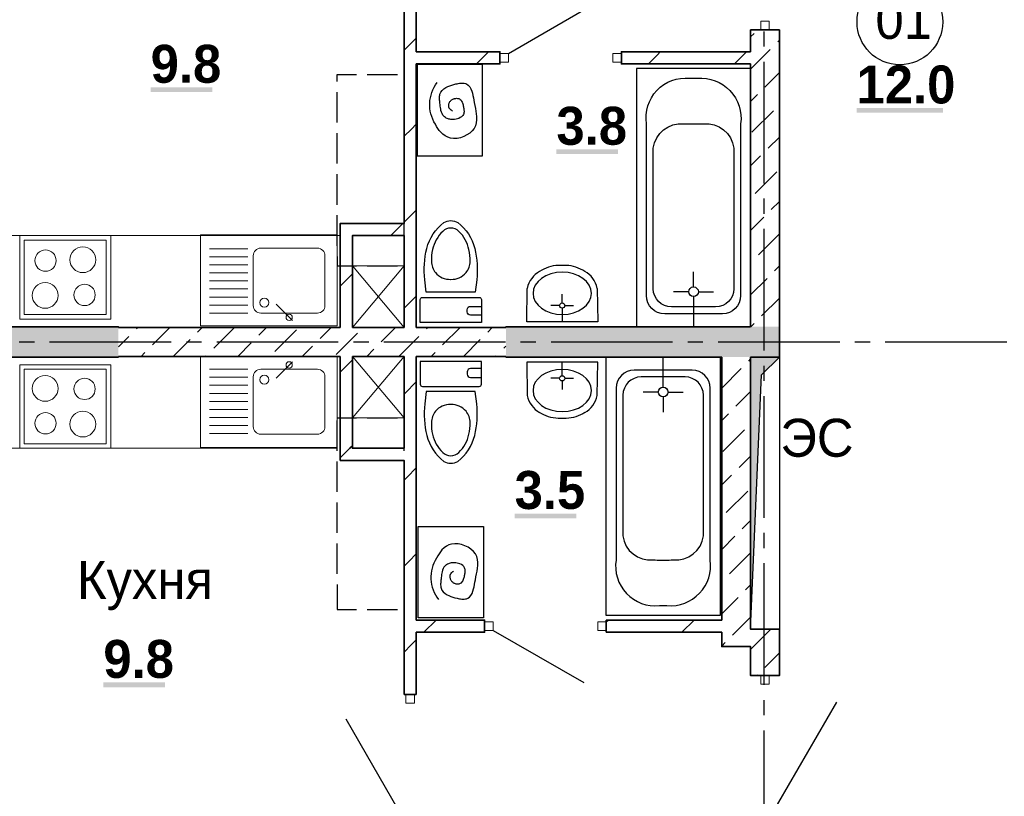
# Model space of a CAD drawing. Header units: millimetres. Extents: x 259029 to 2494469, y -731578 to -57567.
# Tile 197 of 253: x 462966 to 469446, y -558778 to -553667. Entities that reach past the tile are written whole.
import ezdxf
from ezdxf import colors
from ezdxf.entities.mleader import LeaderData, LeaderLine
from ezdxf.math import Vec2, Vec3

# ---------------------------------------------------------------- set-up
doc = ezdxf.new("R2010")
doc.units = ezdxf.units.MM
for name, color, linetype in [('PDF _Геометрия', 7, 'Continuous'), ('PDF _Сплошная заливка', 7, 'Continuous'), ('PDF _Текст', 7, 'Continuous')]:
    doc.layers.add(name, color=color, linetype=linetype)
doc.layers.add('РАЗРЕЗЫ', color=10, linetype='Continuous', lineweight=60)
doc.layers.add('Символы 0.20', color=1, linetype='Continuous', lineweight=20)
doc.styles.add('PDF Century Gothic', font='GOTHIC.TTF')
doc.styles.add('PDF Century Gothic Bold', font='GOTHICB.TTF')
doc.styles.add('ГОСТ', font='GOST_Common.ttf')

# ---------------------------------------------------------------- blocks, each defined once
blk = doc.blocks.new('_None')
blk = doc.blocks.new('ааапп')
at = {"layer": 'Символы 0.20'}
ml = blk.add_multileader_mtext('Standard', dxfattribs=at)
ml.set_content('7(л.6)', color=256, style='ГОСТ')
ml.set_leader_properties(color=256, linetype='ByLayer', lineweight=-1)
ml.set_arrow_properties(name='NONE')
ml.build(insert=Vec2(0, 0))
ml.multileader.update_dxf_attribs({"text_left_attachment_type": 6, "text_right_attachment_type": 6, "dogleg_length": 0.25, "arrow_head_size": 200, "scale": 100})
ctx = ml.context
ctx.base_point, ctx.scale, ctx.char_height, ctx.arrow_head_size, ctx.landing_gap_size, ctx.plane_origin = Vec3(614110.1, -566038.8), 100, 250, 200, 25, Vec3(615324.2, -568173.2)
ctx.left_attachment, ctx.right_attachment = 6, 6
notes = []
notes.append((ctx, [(0, (1, 1, 0), (614085.1, -566038.8), (1, 0), 25, [(0, [(614013.3, -566718.2)], 0, [])])]))
ctx.mtext.insert, ctx.mtext.width, ctx.mtext.flow_direction = Vec3(614135.1, -565738.8), 792.21, 5
ml = blk.add_multileader_mtext('Standard', dxfattribs=at)
ml.set_content('9(л.9)', color=256, style='ГОСТ')
ml.set_leader_properties(color=256, linetype='ByLayer', lineweight=-1)
ml.set_arrow_properties(name='NONE')
ml.build(insert=Vec2(0, 0))
ml.multileader.update_dxf_attribs({"text_left_attachment_type": 6, "text_right_attachment_type": 6, "dogleg_length": 0.25, "arrow_head_size": 200, "scale": 100})
ctx = ml.context
ctx.base_point, ctx.scale, ctx.char_height, ctx.arrow_head_size, ctx.landing_gap_size, ctx.plane_origin = Vec3(612576, -566882.5), 100, 250, 200, 25, Vec3(613790.1, -569016.9)
ctx.left_attachment, ctx.right_attachment = 6, 6
notes.append((ctx, [(0, (1, 1, 0), (612551, -566882.5), (1, 0), 25, [(0, [(612479.2, -567561.9)], 0, [])])]))
ctx.mtext.insert, ctx.mtext.width, ctx.mtext.flow_direction = Vec3(612601, -566582.5), 792.21, 5
ml = blk.add_multileader_mtext('Standard', dxfattribs=at)
ml.set_content('9(л.9)', color=256, style='ГОСТ')
ml.set_leader_properties(color=256, linetype='ByLayer', lineweight=-1)
ml.set_arrow_properties(name='NONE')
ml.build(insert=Vec2(0, 0))
ml.multileader.update_dxf_attribs({"text_left_attachment_type": 6, "text_right_attachment_type": 6, "dogleg_length": 0.25, "arrow_head_size": 200, "scale": 100})
ctx = ml.context
ctx.base_point, ctx.scale, ctx.char_height, ctx.arrow_head_size, ctx.landing_gap_size, ctx.plane_origin = Vec3(613380, -569466.9), 100, 250, 200, 25, Vec3(611024.5, -571187.9)
ctx.left_attachment, ctx.right_attachment = 6, 6
notes.append((ctx, [(1, (1, 1, 0), (613355, -569466.9), (1, 0), 25, [(0, [(612832.1, -569802.7)], 0, [])])]))
ctx.mtext.insert, ctx.mtext.width, ctx.mtext.flow_direction = Vec3(613405, -569166.9), 792.21, 5
ml = blk.add_multileader_mtext('Standard', dxfattribs=at)
ml.set_content('по7(л.6)', color=256, style='ГОСТ')
ml.set_leader_properties(color=256, linetype='ByLayer', lineweight=-1)
ml.set_arrow_properties(name='NONE')
ml.build(insert=Vec2(0, 0))
ml.multileader.update_dxf_attribs({"text_left_attachment_type": 6, "text_right_attachment_type": 6, "dogleg_length": 0.25, "arrow_head_size": 200, "scale": 100})
ctx = ml.context
ctx.base_point, ctx.scale, ctx.char_height, ctx.arrow_head_size, ctx.landing_gap_size, ctx.plane_origin = Vec3(609782.7, -570717.4), 100, 250, 200, 25, Vec3(612513.4, -570395.2)
ctx.left_attachment, ctx.right_attachment = 6, 6
notes.append((ctx, [(1, (1, 1, 0), (610957.7, -570717.4), (-1, 0), 25, [(0, [(611147.2, -569654.4)], 0, [])])]))
ctx.mtext.insert, ctx.mtext.width, ctx.mtext.defined_height, ctx.mtext.flow_direction = Vec3(609807.7, -570417.4), 1094.387, 742.8, 5
ml = blk.add_multileader_mtext('Standard', dxfattribs=at)
ml.set_content('по 8 2(л.6)', color=256, style='ГОСТ')
ml.set_leader_properties(color=256, linetype='ByLayer', lineweight=-1)
ml.set_arrow_properties(name='NONE')
ml.build(insert=Vec2(0, 0))
ml.multileader.update_dxf_attribs({"text_left_attachment_type": 6, "text_right_attachment_type": 6, "dogleg_length": 0.25, "arrow_head_size": 200, "scale": 100})
ctx = ml.context
ctx.base_point, ctx.scale, ctx.char_height, ctx.arrow_head_size, ctx.landing_gap_size, ctx.plane_origin = Vec3(614087, -570266.1), 100, 250, 200, 25, Vec3(615301.2, -572400.6)
ctx.left_attachment, ctx.right_attachment = 6, 6
notes.append((ctx, [(0, (1, 1, 0), (614062, -570266.1), (1, 0), 25, [(0, [(613990.2, -570945.5)], 0, [])])]))
ctx.mtext.insert, ctx.mtext.width, ctx.mtext.flow_direction = Vec3(614112, -569966.1), 792.21, 5
ml = blk.add_multileader_mtext('Standard', dxfattribs=at)
ml.set_content('4(л.6)', color=256, style='ГОСТ')
ml.set_leader_properties(color=256, linetype='ByLayer', lineweight=-1)
ml.set_arrow_properties(name='NONE')
ml.build(insert=Vec2(0, 0))
ml.multileader.update_dxf_attribs({"text_left_attachment_type": 6, "text_right_attachment_type": 6, "dogleg_length": 0.25, "arrow_head_size": 200, "scale": 100})
ctx = ml.context
ctx.base_point, ctx.scale, ctx.char_height, ctx.arrow_head_size, ctx.landing_gap_size, ctx.plane_origin = Vec3(611257.3, -571855.8), 100, 250, 200, 25, Vec3(612471.5, -574008.5)
ctx.left_attachment, ctx.right_attachment = 6, 6
notes.append((ctx, [(0, (1, 1, 0), (611232.3, -571855.8), (1, 0), 25, [(0, [(611050.1, -572508.2)], 0, [])])]))
ctx.mtext.insert, ctx.mtext.width, ctx.mtext.defined_height, ctx.mtext.flow_direction = Vec3(611282.3, -571555.8), 1018.139, 759.8, 5
ml = blk.add_multileader_mtext('Standard', dxfattribs=at)
ml.set_content('4(л.6)', color=256, style='ГОСТ')
ml.set_leader_properties(color=256, linetype='ByLayer', lineweight=-1)
ml.set_arrow_properties(name='NONE')
ml.build(insert=Vec2(0, 0))
ml.multileader.update_dxf_attribs({"text_left_attachment_type": 6, "text_right_attachment_type": 6, "dogleg_length": 0.25, "arrow_head_size": 200, "scale": 100})
ctx = ml.context
ctx.base_point, ctx.scale, ctx.char_height, ctx.arrow_head_size, ctx.landing_gap_size, ctx.plane_origin = Vec3(611257.3, -575385.8), 100, 250, 200, 25, Vec3(612471.5, -577538.5)
ctx.left_attachment, ctx.right_attachment = 6, 6
notes.append((ctx, [(0, (1, 1, 0), (611232.3, -575385.8), (1, 0), 25, [(0, [(611050.1, -576038.2)], 0, [])])]))
ctx.mtext.insert, ctx.mtext.width, ctx.mtext.defined_height, ctx.mtext.flow_direction = Vec3(611282.3, -575085.8), 1018.139, 759.8, 5
for ctx, leaders in notes:
    for number, flags, end, landing, length, lines in leaders:
        leader = LeaderData()
        leader.index, (leader.has_last_leader_line, leader.has_dogleg_vector, leader.attachment_direction) = number, flags
        leader.last_leader_point, leader.dogleg_vector, leader.dogleg_length = Vec3(end), Vec3(landing), length
        for number, points, colour, breaks in lines:
            line = LeaderLine()
            line.index, line.vertices, line.color, line.breaks = number, Vec3.list(points), colors.encode_raw_color(colour), breaks
            leader.lines.append(line)
        ctx.leaders.append(leader)

msp = doc.modelspace()

# ---------------------------------------------------------------- linework, layer by layer
at = {"layer": 'PDF _Геометрия', "lineweight": 35}
for points in [[(465495.7, -555007.8), (465495.7, -553462.7), (465575.7, -553462.7), (465575.7, -553877.8)], [(465495.7, -553868.5), (465529.7, -553834.5), (465575.7, -553788.5)], [(465575.7, -553877.8), (466125.7, -553877.8), (466125.7, -553957.8), (465575.7, -553957.8)], [(465972.4, -553957.5), (465987.4, -553942.5), (466052.4, -553877.5)], [(467775.7, -553957.8), (466925.7, -553957.8), (466925.7, -553877.8), (467775.7, -553877.8)], [(467103.8, -553957.5), (467161.5, -553899.8), (467183.8, -553877.5)], [(467669.5, -553957.5), (467748.5, -553878.5)], [(465575.7, -555692.8), (465575.7, -553957.8)], [(465495.7, -554434.2), (465543.4, -554386.5), (465575.7, -554354.2)], [(465495.7, -554999.9), (465557.1, -554938.5), (465575.7, -554919.9)], [(465495.7, -555007.8), (465075.7, -555007.8), (465075.7, -555087.8), (465075.7, -555692.8)], [(465408.1, -555087.5), (465488.1, -555007.5)], [(465155.7, -555692.8), (465155.7, -555087.8), (465495.7, -555087.8)], [(465495.7, -555087.8), (465495.7, -555692.8)], [(465075.7, -555419.9), (465155.7, -555339.9)], [(465495.7, -555565.6), (465570.7, -555490.6), (465575.7, -555485.6)], [(463615.7, -555692.8), (463615.7, -555687.8), (462365.8, -555687.8)], [(467775.7, -555687.8), (466165.7, -555687.8), (466165.7, -555692.8)], [(467775.7, -555887.8), (467965.7, -555887.8), (467965.7, -555687.8)], [(462365.8, -555887.8), (463615.7, -555887.8), (463615.7, -555882.7)], [(465075.7, -555882.7), (465075.7, -556487.7), (465075.7, -556567.7), (465495.7, -556567.7), (465495.7, -558107.7)], [(465075.7, -555985.6), (465155.7, -555905.6)], [(465495.7, -555882.7), (465495.7, -556487.7), (465155.7, -556487.7), (465155.7, -555882.7)], [(465575.7, -555882.7), (465575.7, -557617.7), (466025.6, -557617.7), (466025.6, -557697.7), (465575.7, -557697.7), (465575.7, -558107.7)], [(466165.7, -555882.7), (466165.7, -555887.8), (467585.7, -555887.8)], [(465495.7, -556131.2), (465501.8, -556125.2), (465575.7, -556051.2)], [(465075.7, -556551.2), (465139.5, -556487.5), (465155.7, -556471.2)], [(465495.7, -556696.9), (465515.5, -556677.2), (465575.7, -556616.9)], [(465495.7, -557262.6), (465529.1, -557229.2), (465575.7, -557182.6)], [(465626.5, -557697.5), (465706.6, -557617.5)], [(466825.6, -557629.8), (466837.9, -557617.5)], [(466825.6, -557697.7), (466825.6, -557617.7)], [(467585.7, -557617.7), (466825.6, -557617.7)], [(467323.6, -557697.5), (467403.6, -557617.5)], [(466825.6, -557697.7), (467585.7, -557697.7)], [(465495.7, -557828.3), (465542.8, -557781.2), (465575.7, -557748.3)], [(465575.7, -558107.7), (465495.7, -558107.7)]]:
    msp.add_lwpolyline(points, dxfattribs=at)
at = {"layer": 'PDF _Геометрия', "lineweight": 25}
for points in [[(466181.7, -553889.5), (466777.6, -553545.5)], [(467865.7, -553844.4), (467865.7, -553744.4)], [(467865.7, -554744.4), (467865.7, -553944.4)], [(465055.7, -554074.4), (465055.7, -554027.5), (465182.7, -554027.5)], [(465252.7, -554027.5), (465452.7, -554027.5)], [(465495.7, -554074.4), (465495.7, -554027.5)], [(465055.7, -554344.4), (465055.7, -554144.4)], [(465495.7, -554344.4), (465495.7, -554144.4)], [(465813.1, -554268.1), (465811, -554266.6), (465808.8, -554265), (465806.7, -554263.4), (465804.7, -554261.8), (465802.7, -554260.2), (465800.8, -554258.5), (465798.6, -554256.4), (465796.6, -554254.2), (465794.8, -554251.9), (465793.2, -554249.5), (465791.9, -554246.9), (465790.8, -554244.2), (465790, -554241.3), (465789.4, -554238.4), (465789.1, -554235.3), (465789, -554232.2), (465789.2, -554229.1), (465789.5, -554226), (465790.1, -554222.9), (465790.9, -554219.9), (465791.9, -554216.9), (465793.5, -554213.1), (465795.4, -554209.5), (465797.6, -554206.1), (465800.1, -554202.9), (465802.9, -554199.9), (465805.9, -554197.1), (465809.2, -554194.6), (465812.7, -554192.3), (465816.3, -554190.3), (465820.2, -554188.6), (465824.2, -554187.2), (465828.3, -554186), (465832.5, -554185.2), (465836.7, -554184.6), (465841, -554184.4), (465846.1, -554184.6), (465851.1, -554185.4), (465855.8, -554186.7), (465860.2, -554188.6), (465865.7, -554192.4), (465870.3, -554197.3), (465874.3, -554203.1), (465877.5, -554209.6), (465879.8, -554215.3), (465881.7, -554221.3), (465883.3, -554227.5), (465884.8, -554233.8), (465886.2, -554240.2), (465887.2, -554245.7), (465888.2, -554251.1), (465889, -554256.4), (465889.6, -554261.7), (465889.9, -554266.8), (465889.9, -554273.1), (465889.3, -554279.1), (465888.1, -554284.8), (465886.2, -554290.2), (465881.1, -554298.4), (465874, -554305.6), (465865.3, -554311.7), (465855.2, -554316.6), (465846.5, -554319.7), (465837.3, -554322), (465827.8, -554323.5), (465818.3, -554324.1), (465808.8, -554324), (465802.7, -554323.4), (465796.7, -554322.5), (465790.8, -554321.2), (465785.2, -554319.5), (465779.8, -554317.5), (465773.4, -554314.5), (465767.5, -554311), (465762.1, -554307), (465757.2, -554302.5), (465750.7, -554294.3), (465745.5, -554285), (465741.4, -554274.9), (465738.4, -554264), (465736.5, -554254.9), (465734.9, -554245.5), (465733.7, -554235.9), (465732.5, -554226.2), (465731.4, -554216.5), (465730.7, -554210.1), (465730, -554203.7), (465729.3, -554197.4), (465728.8, -554191.1), (465728.5, -554185), (465728.4, -554177.5), (465728.8, -554170.2), (465729.8, -554163.2), (465731.4, -554156.5), (465737.3, -554143.7), (465746.1, -554132.3)], [(465055.7, -554614.4), (465055.7, -554414.4)], [(465495.7, -554614.4), (465495.7, -554414.4)], [(465055.7, -554884.4), (465055.7, -554684.4)], [(465495.7, -554884.4), (465495.7, -554684.4)], [(467865.7, -554944.4), (467865.7, -554844.4)], [(465055.7, -555154.4), (465055.7, -554954.4)], [(465495.7, -555154.4), (465495.7, -554954.4)], [(467865.7, -555844.4), (467865.7, -555044.4)], [(465055.7, -555224.4), (465055.7, -555287.5), (465182.7, -555287.5)], [(465495.7, -555287.5), (465495.7, -555224.4)], [(465252.7, -555287.5), (465452.7, -555287.5)], [(467400.6, -555425.5), (467400.6, -555325.5)], [(466766.7, -555434.9), (466770.2, -555655.4), (466302.4, -555655.4), (466305.8, -555434.9)], [(467368.6, -555457.5), (467268.6, -555457.5)], [(467432.6, -555457.5), (467532.6, -555457.5)], [(466536.3, -555531), (466536.3, -555474.3)], [(467400.6, -555489.5), (467400.6, -555687.5)], [(466519.1, -555548.2), (466462.4, -555548.2)], [(466536.3, -555565.4), (466536.3, -555655.4)], [(466553.5, -555548.2), (466610.2, -555548.2)], [(462962.7, -555787.5), (463062.7, -555787.5)], [(463162.7, -555787.5), (463962.7, -555787.5)], [(464062.7, -555787.5), (464162.7, -555787.5)], [(464262.7, -555787.5), (465062.7, -555787.5)], [(465162.7, -555787.5), (465262.7, -555787.5)], [(465362.7, -555787.5), (466162.7, -555787.5)], [(466262.7, -555787.5), (466362.7, -555787.5)], [(466462.7, -555787.5), (467262.7, -555787.5)], [(467362.7, -555787.5), (467462.7, -555787.5)], [(467562.7, -555787.5), (468362.7, -555787.5)], [(468462.7, -555787.5), (468562.7, -555787.5)], [(468662.7, -555787.5), (469462.7, -555787.5)], [(467200.6, -556085.7), (467200.6, -555887.7)], [(467775.7, -557677.5), (467775.7, -555887.5), (467965.7, -555887.5), (467965.7, -557677.5), (467775.7, -557677.5), (467848.4, -556003.1), (467965.7, -555887.5)], [(466766.7, -556140.3), (466770.2, -555919.8), (466302.4, -555919.8), (466305.8, -556140.3)], [(466536.3, -556009.8), (466536.3, -555919.8)], [(467865.7, -556044.4), (467865.7, -555944.4)], [(466519.1, -556027), (466462.4, -556027)], [(466536.3, -556044.2), (466536.3, -556100.9)], [(466553.5, -556027), (466610.2, -556027)], [(467168.6, -556117.7), (467068.6, -556117.7)], [(467200.6, -556149.7), (467200.6, -556249.7)], [(467232.6, -556117.7), (467332.6, -556117.7)], [(467865.7, -556944.4), (467865.7, -556144.4)], [(465055.7, -556287.5), (465182.7, -556287.5)], [(465055.7, -556504.4), (465055.7, -556304.4)], [(465252.7, -556287.5), (465452.7, -556287.5)], [(465495.7, -556504.4), (465495.7, -556304.4)], [(465055.7, -556774.4), (465055.7, -556574.4)], [(465495.7, -556774.4), (465495.7, -556574.4)], [(465055.7, -557044.4), (465055.7, -556844.4)], [(465495.7, -557044.4), (465495.7, -556844.4)], [(467865.7, -557144.4), (467865.7, -557044.4)], [(465055.7, -557314.4), (465055.7, -557114.4)], [(465495.7, -557314.4), (465495.7, -557114.4)], [(465889.3, -557343.1), (465890.9, -557336.9), (465892.4, -557330.6), (465893.8, -557324.2), (465894.8, -557318.8), (465895.8, -557313.3), (465896.6, -557308), (465897.1, -557302.7), (465897.5, -557297.6), (465897.5, -557291.3), (465896.9, -557285.3), (465895.7, -557279.6), (465893.8, -557274.2), (465888.7, -557266), (465881.6, -557258.8), (465872.9, -557252.7), (465862.8, -557247.8), (465854.1, -557244.7), (465844.9, -557242.4), (465835.4, -557240.9), (465825.9, -557240.3), (465816.4, -557240.4), (465810.2, -557241), (465804.3, -557242), (465798.4, -557243.3), (465792.8, -557244.9), (465787.4, -557246.9), (465781, -557249.9), (465775.1, -557253.4), (465769.7, -557257.4), (465764.8, -557261.9), (465758.2, -557270.1), (465753.1, -557279.4), (465749, -557289.5), (465746, -557300.4), (465744.1, -557309.5), (465742.5, -557318.9), (465741.2, -557328.5), (465740.1, -557338.2), (465739, -557347.9), (465738.3, -557354.3), (465737.5, -557360.7), (465736.9, -557367.1), (465736.4, -557373.3), (465736.1, -557379.5), (465736, -557386.9), (465736.4, -557394.2), (465737.4, -557401.2), (465739, -557407.9), (465744.9, -557420.7), (465753.7, -557432.1)], [(467865.7, -558044.4), (467865.7, -557244.4)], [(465820.7, -557296.3), (465818.5, -557297.9), (465816.4, -557299.4), (465814.3, -557301), (465812.3, -557302.6), (465810.3, -557304.2), (465808.4, -557305.9), (465806.2, -557308), (465804.2, -557310.2), (465802.4, -557312.5), (465800.8, -557315), (465799.5, -557317.5), (465798.4, -557320.2), (465797.6, -557323.1), (465797, -557326), (465796.7, -557329.1), (465796.6, -557332.2), (465796.7, -557335.3), (465797.1, -557338.4), (465797.7, -557341.5), (465798.5, -557344.6), (465799.5, -557347.5), (465801.1, -557351.3), (465803, -557354.9), (465805.2, -557358.4), (465807.7, -557361.6), (465810.5, -557364.6), (465813.5, -557367.3), (465816.8, -557369.8), (465820.2, -557372.1), (465823.9, -557374.1), (465827.8, -557375.8), (465831.8, -557377.3), (465835.9, -557378.4), (465840.1, -557379.3), (465844.3, -557379.8), (465848.5, -557380), (465853.7, -557379.8), (465858.7, -557379), (465863.4, -557377.7), (465867.8, -557375.8), (465873.3, -557372), (465877.9, -557367.2), (465881.8, -557361.4), (465885.1, -557354.8), (465887.3, -557349.1), (465889.3, -557343.1)], [(465055.7, -557384.4), (465055.7, -557547.5), (465182.7, -557547.5)], [(465495.7, -557547.5), (465495.7, -557384.4)], [(465252.7, -557547.5), (465452.7, -557547.5)], [(466081.6, -557685.5), (466677.4, -558029.5)], [(467865.7, -558244.4), (467865.7, -558144.4)], [(467898.7, -558926.7), (468342.7, -558157.7)], [(465507.7, -558951.7), (465113.7, -558269.3)], [(467865.7, -559144.4), (467865.7, -558344.4)]]:
    msp.add_lwpolyline(points, dxfattribs=at)
at = {"layer": 'PDF _Геометрия', "lineweight": 13}
for points in [[(467898.7, -553676.8), (467898.7, -553732.8), (467842.7, -553732.8), (467842.7, -553676.8)], [(466181.7, -553889.8), (466125.7, -553889.8), (466125.7, -553945.8), (466181.7, -553945.8)], [(466925.7, -553889.8), (466869.7, -553889.8), (466869.7, -553945.8), (466925.7, -553945.8)], [(462995.7, -555607.5), (462995.7, -555117.5), (463535.7, -555117.5), (463535.7, -555607.5)], [(464155.7, -555682.5), (465055.7, -555682.5), (465055.7, -555082.5), (464155.7, -555082.5)], [(464155.7, -555882.5), (465055.7, -555882.5), (465055.7, -556482.5), (464155.7, -556482.5)], [(462995.7, -555967.5), (462995.7, -556457.5), (463535.7, -556457.5), (463535.7, -555967.5)], [(466081.6, -557685.7), (466025.6, -557685.7), (466025.6, -557629.7), (466081.6, -557629.7)], [(466825.6, -557685.7), (466769.6, -557685.7), (466769.6, -557629.7), (466825.6, -557629.7)], [(467898.7, -558038.7), (467898.7, -557982.7), (467842.7, -557982.7), (467842.7, -558038.7)], [(465507.7, -558107.7), (465507.7, -558163.7), (465563.7, -558163.7), (465563.7, -558107.7)]]:
    msp.add_lwpolyline(points, close=True, dxfattribs=at)
at = {"layer": 'PDF _Геометрия', "color": 191, "lineweight": 35, "true_color": 0xc8aaf2}
for points in [[(467775.7, -553732.8), (467965.7, -553732.8)], [(467775.7, -553732.8), (467775.7, -553877.8)], [(467775.7, -553780.5), (467799.2, -553757)], [(467965.7, -555687.8), (467965.7, -553732.8)], [(467954.8, -553813.6), (467965.7, -553802.7)], [(467775.7, -553992.7), (467905.3, -553863.1)], [(467775.7, -553957.8), (467775.7, -555687.8)], [(467869.9, -554110.6), (467965.7, -554014.8)], [(467775.7, -554204.8), (467820.4, -554160.1)], [(467785.1, -554407.6), (467926.5, -554266.2)], [(467891.2, -554513.6), (467965.7, -554439.1)], [(467775.7, -554629.1), (467841.7, -554563.1)], [(467806.3, -554810.6), (467947.7, -554669.2)], [(467912.4, -554916.7), (467965.7, -554863.3)], [(467775.7, -555053.3), (467862.9, -554966.2)], [(467827.5, -555213.7), (467965.7, -555075.5)], [(467775.7, -555265.5), (467778, -555263.2)], [(467933.6, -555319.8), (467965.7, -555287.6)], [(467775.7, -555477.6), (467884.1, -555369.2)], [(467848.7, -555616.7), (467965.7, -555499.7)], [(465075.7, -555692.8), (463615.7, -555692.8)], [(463733.4, -555701.6), (463742.5, -555692.5)], [(463839.4, -555807.7), (463954.6, -555692.5)], [(464136.4, -555722.8), (464166.7, -555692.5)], [(464242.5, -555828.9), (464378.9, -555692.5)], [(464539.5, -555744), (464591, -555692.5)], [(464645.5, -555850.1), (464787, -555708.7)], [(464942.5, -555765.2), (465015.3, -555692.5)], [(465495.7, -555692.8), (465155.7, -555692.8)], [(465345.6, -555786.4), (465439.5, -555692.5)], [(466165.7, -555692.8), (465575.7, -555692.8)], [(465642.6, -555701.6), (465651.7, -555692.5)], [(465748.6, -555807.7), (465863.8, -555692.5)], [(466045.6, -555722.8), (466075.9, -555692.5)], [(467778, -555687.5), (467799.2, -555666.2)], [(463615.7, -555819.2), (463683.9, -555751.1)], [(463976.7, -555882.5), (464086.9, -555772.3)], [(465048.6, -555871.3), (465190, -555729.9)], [(465461.7, -555882.5), (465593.1, -555751.1)], [(465885.9, -555882.5), (465996.1, -555772.3)], [(464401, -555882.5), (464490, -555793.5)], [(464825.3, -555882.5), (464893, -555814.7)], [(465249.5, -555882.5), (465296.1, -555835.9)], [(466151.7, -555828.9), (466165.7, -555814.8)], [(463615.7, -555882.7), (465075.7, -555882.7)], [(463764.6, -555882.5), (463789.9, -555857.2)], [(464188.9, -555882.5), (464193, -555878.4)], [(465155.7, -555882.7), (465495.7, -555882.7)], [(465575.7, -555882.7), (466165.7, -555882.7)], [(465673.8, -555882.5), (465699.1, -555857.2)], [(466098, -555882.5), (466102.2, -555878.4)], [(467775.7, -555887.8), (467775.7, -557677.7), (467965.7, -557677.7), (467965.7, -557982.7), (467775.7, -557982.7), (467775.7, -557792.7), (467585.7, -557792.7), (467585.7, -557697.7)], [(467585.7, -555887.8), (467585.7, -557617.7)], [(467763.9, -555913.7), (467775.7, -555901.9)], [(467585.7, -556091.9), (467714.4, -555963.2)], [(467679, -556210.7), (467775.7, -556114)], [(467585.7, -556304), (467629.5, -556260.2)], [(467594.2, -556507.7), (467735.6, -556366.3)], [(467700.2, -556613.8), (467775.7, -556538.3)], [(467585.7, -556728.3), (467650.7, -556663.3)], [(467615.4, -556910.7), (467756.8, -556769.3)], [(467721.4, -557016.8), (467775.7, -556962.5)], [(467585.7, -557152.5), (467672, -557066.3)], [(467636.6, -557313.8), (467775.7, -557174.6)], [(467585.7, -557364.6), (467587.1, -557363.3)], [(467742.7, -557419.9), (467775.7, -557386.8)], [(467585.7, -557576.8), (467693.2, -557469.4)], [(467657.8, -557716.8), (467775.7, -557598.9)], [(467775.7, -557811), (467905.3, -557681.5)], [(467585.7, -557788.9), (467608.3, -557766.3)], [(467869.9, -557929), (467965.7, -557833.2)], [(467816.4, -557982.5), (467820.4, -557978.5)]]:
    msp.add_lwpolyline(points, dxfattribs=at)
at = {"layer": 'PDF _Геометрия', "lineweight": 25}
for points in [[(466011.2, -554562.6), (466011.2, -553962.3), (465581.6, -553962.3), (465581.6, -554562.6)], [(467025.6, -553987.5), (467025.6, -555687.5), (467775.6, -555687.5), (467775.6, -553987.5)], [(466825.6, -557587.7), (466825.6, -555887.7), (467575.6, -555887.7), (467575.6, -557587.7)], [(466018.8, -557001.8), (466018.8, -557602.1), (465589.2, -557602.1), (465589.2, -557001.8)]]:
    msp.add_lwpolyline(points, close=True, dxfattribs=at)
for points in [[(465746.1, -554132.3), (465757.4, -554122.2), (465770.9, -554113.4), (465782.8, -554107.3), (465795.6, -554101.9), (465809, -554097.2), (465822.8, -554093.1), (465836.7, -554089.7), (465844.6, -554088.1), (465852.3, -554086.7), (465859.9, -554085.6), (465867.4, -554084.8), (465874.7, -554084.4), (465883.5, -554084.5), (465891.8, -554085.4), (465899.6, -554087.1), (465906.7, -554089.7), (465918.3, -554097.5), (465927.7, -554108.4), (465935.2, -554122), (465941.2, -554137.7), (465945.2, -554151.6), (465948.5, -554166.2), (465951.5, -554181.4), (465954.3, -554196.8), (465957.1, -554212.2), (465960.8, -554231.8), (465964.5, -554250.8), (465967.8, -554269.4), (465970.5, -554287.4), (465972.3, -554304.9), (465972.8, -554325.9), (465970.8, -554345.8), (465965.8, -554364.6), (465957.1, -554382.2), (465944.4, -554398.5), (465928.3, -554413.1), (465909.5, -554425.7), (465888.6, -554436), (465866.5, -554443.6), (465844, -554448.1), (465821.6, -554449.2), (465800.2, -554446.5), (465782.6, -554440.7), (465766.3, -554432.1), (465751.2, -554421), (465737.5, -554407.7), (465727.3, -554395.8), (465717.9, -554382.9), (465709.3, -554369.2), (465701.3, -554355, -0.315623), (465714.2, -554081.1)], [(465855.6, -555060, 0.195331), (465802.8, -555038.6, 0.195331), (465750, -555060, 0.147466), (465682.9, -555180.2, 0.067999), (465675.4, -555257, 0.15859), (465702.2, -555331.2, 0.228913), (465802, -555375.9)], [(465803.6, -555375.9, 0.228913), (465903.5, -555331.2, 0.158591), (465930.4, -555257, 0.068002), (465922.7, -555180.2, 0.147831), (465855.6, -555060)], [(466685.2, -555323.9, 0.139091), (466562.5, -555284.4), (466510.1, -555284.4, 0.13909), (466387.3, -555323.9)], [(466004.3, -555612), (465932.1, -555612, -0.414224), (465910.1, -555590), (465910.1, -555575.3, -0.414224), (465932.1, -555553.4), (466004.3, -555553.4)], [(466004.3, -555963.2), (465932.1, -555963.2, 0.414224), (465910.1, -555985.2), (465910.1, -555999.9, 0.414224), (465932.1, -556021.8), (466004.3, -556021.8)], [(465802, -556199.3, 0.228913), (465702.2, -556244, 0.15859), (465675.4, -556318.2, 0.068002), (465682.9, -556395, 0.147467), (465750, -556515.2, 0.195331), (465802.8, -556536.6, 0.195331), (465855.6, -556515.2)], [(465855.6, -556515.2, 0.147835), (465922.7, -556395, 0.067999), (465930.4, -556318.2, 0.158591), (465903.5, -556244, 0.228913), (465803.6, -556199.3)], [(466685.2, -556251.3, -0.139091), (466562.5, -556290.8), (466510.1, -556290.8, -0.139091), (466387.3, -556251.3)], [(465753.7, -557432.1), (465765, -557442.2), (465778.5, -557451), (465790.4, -557457.1), (465803.2, -557462.5), (465816.6, -557467.3), (465830.4, -557471.3), (465844.3, -557474.7), (465852.1, -557476.3), (465859.9, -557477.7), (465867.5, -557478.8), (465875, -557479.6), (465882.3, -557480), (465891.1, -557479.9), (465899.4, -557479), (465907.2, -557477.3), (465914.3, -557474.7), (465925.9, -557467), (465935.3, -557456), (465942.8, -557442.4), (465948.8, -557426.7), (465952.7, -557412.9), (465956.1, -557398.2), (465959.1, -557383.1), (465961.9, -557367.6), (465964.7, -557352.2), (465968.4, -557332.7), (465972, -557313.6), (465975.4, -557295), (465978.1, -557277), (465979.9, -557259.5), (465980.4, -557238.6), (465978.4, -557218.6), (465973.4, -557199.8), (465964.7, -557182.2), (465952, -557165.9), (465935.9, -557151.3), (465917, -557138.7), (465896.2, -557128.4), (465874.1, -557120.8), (465851.5, -557116.3), (465829.2, -557115.2), (465807.8, -557117.9), (465790.2, -557123.7), (465773.9, -557132.3), (465758.8, -557143.5), (465745, -557156.7), (465734.9, -557168.7), (465725.5, -557181.5), (465716.8, -557195.2), (465708.9, -557209.4, 0.315623), (465721.8, -557483.3)]]:
    msp.add_lwpolyline(points, format="xyb", dxfattribs=at)
for points in [[(467710.6, -554352.5), (467710.6, -555482.5, -0.414211), (467590.6, -555602.5), (467210.6, -555602.5, -0.414211), (467090.6, -555482.5), (467090.6, -554352.5, -0.491274), (467375.6, -554052.5), (467425.6, -554052.5, -0.479929)], [(467545.6, -555557.5), (467255.6, -555557.5, -0.414211), (467135.6, -555437.5), (467135.6, -554512.5, -0.408218), (467334.9, -554353.2), (467348.5, -554352.8), (467362.1, -554352.6), (467375.6, -554352.5), (467425.6, -554352.5), (467439.1, -554352.6), (467452.6, -554352.8), (467466.2, -554353.2, -0.40823), (467665.6, -554512.5), (467665.6, -555437.5, -0.414211)], [(465757.3, -555001.8, -0.138768), (465802.8, -554988.9, -0.138761), (465848.3, -555001.8, -0.170893), (465960.1, -555171.9, -0.088974), (465974.1, -555379.2), (465963.8, -555460.7), (465641.9, -555460.8), (465631.5, -555379.2, -0.088975), (465645.5, -555171.9, -0.170891)], [(465616, -555494.8), (465989.6, -555494.8, -0.414225), (466004.3, -555509.4), (466004.3, -555659.1), (465601.4, -555659.1), (465601.4, -555509.4, -0.414225)], [(465616, -556080.4), (465989.6, -556080.4, 0.414225), (466004.3, -556065.8), (466004.3, -555916.1), (465601.4, -555916.1), (465601.4, -556065.8, 0.414225)], [(467510.6, -557222.7), (467510.6, -556092.7, 0.414211), (467390.6, -555972.7), (467010.6, -555972.7, 0.414211), (466890.6, -556092.7), (466890.6, -557222.7, 0.491282), (467175.6, -557522.7), (467225.6, -557522.7, 0.479922)], [(467345.6, -556017.7), (467055.6, -556017.7, 0.414211), (466935.6, -556137.7), (466935.6, -557062.7, 0.408205), (467134.9, -557221.9), (467148.5, -557222.4), (467162.1, -557222.6), (467175.6, -557222.7), (467225.6, -557222.7), (467239.1, -557222.6), (467252.6, -557222.4), (467266.2, -557221.9, 0.408214), (467465.6, -557062.7), (467465.6, -556137.7, 0.414211)], [(465757.3, -556573.4, 0.138762), (465802.8, -556586.3, 0.138767), (465848.3, -556573.4, 0.170893), (465960.1, -556403.3, 0.088975), (465974.1, -556196), (465963.8, -556114.5), (465641.9, -556114.4), (465631.5, -556196, 0.088974), (465645.5, -556403.3, 0.170891)]]:
    msp.add_lwpolyline(points, format="xyb", close=True, dxfattribs=at)
at = {"layer": 'PDF _Геометрия', "lineweight": 13}
for points in [[(465075.7, -555087.5), (462365.7, -555087.5)], [(463565.7, -555637.5), (463565.7, -555087.5), (462965.7, -555087.5), (462965.7, -555637.5), (463565.7, -555637.5)], [(464468.2, -555174.3), (464215.7, -555174.3)], [(464468.2, -555227.3), (464215.7, -555227.3)], [(464468.2, -555280.2), (464215.7, -555280.2)], [(464468.2, -555333.2), (464215.7, -555333.2)], [(464468.2, -555386.1), (464215.7, -555386.1)], [(464468.2, -555439.1), (464215.7, -555439.1)], [(464468.2, -555492), (464215.7, -555492)], [(464468.2, -555544.9), (464215.7, -555544.9)], [(464760.1, -555647.1), (464653.1, -555540)], [(464468.2, -555597.9), (464215.7, -555597.9)], [(464760.1, -555917.9), (464653.1, -556025)], [(463565.7, -555937.5), (462965.7, -555937.5), (462965.7, -556487.5), (463565.7, -556487.5)], [(463565.7, -555937.5), (463565.7, -556487.5)], [(464468.2, -555967.1), (464215.7, -555967.1)], [(464468.2, -556020), (464215.7, -556020)], [(464468.2, -556073), (464215.7, -556073)], [(464468.2, -556125.9), (464215.7, -556125.9)], [(464468.2, -556178.9), (464215.7, -556178.9)], [(464468.2, -556231.8), (464215.7, -556231.8)], [(464468.2, -556284.8), (464215.7, -556284.8)], [(464468.2, -556337.7), (464215.7, -556337.7)], [(464468.2, -556390.7), (464215.7, -556390.7)], [(465055.7, -556487.5), (462365.7, -556487.5)]]:
    msp.add_lwpolyline(points, dxfattribs=at)
for points in [[(464552.9, -555170.4), (464925, -555170.4, -0.414208), (464975, -555220.4), (464975, -555547.9, -0.414208), (464925, -555597.9), (464552.9, -555597.9, -0.414208), (464502.9, -555547.9), (464502.9, -555220.4, -0.414208)], [(464552.9, -556394.6), (464925, -556394.6, 0.414208), (464975, -556344.6), (464975, -556017.1, 0.414208), (464925, -555967.1), (464552.9, -555967.1, 0.414208), (464502.9, -556017.1), (464502.9, -556344.6, 0.414208)]]:
    msp.add_lwpolyline(points, format="xyb", close=True, dxfattribs=at)
at = {"layer": 'PDF _Геометрия', "lineweight": 18}
for points in [[(465495.7, -555287.5), (465495.7, -555692.5), (465155.7, -555692.5), (465155.7, -555287.5)], [(465495.7, -556287.5), (465495.7, -555882.5), (465155.7, -555882.5), (465155.7, -556287.5)]]:
    msp.add_lwpolyline(points, close=True, dxfattribs=at)
for points in [[(465495.7, -555692.5), (465155.7, -555287.5)], [(465155.7, -555692.5), (465495.7, -555287.5)], [(465495.7, -555882.5), (465155.7, -556287.5)], [(465155.7, -555882.5), (465495.7, -556287.5)]]:
    msp.add_lwpolyline(points, dxfattribs=at)
at = {"layer": 'PDF _Геометрия', "lineweight": 25}
for centre, radius in [((468758.3, -553682), 281.9), ((467400.6, -555457.5), 32), ((466536.3, -555548.2), 17.2), ((466536.3, -556027), 17.2), ((467200.6, -556117.7), 32)]:
    msp.add_circle(centre, radius, dxfattribs=at)
at = {"layer": 'PDF _Геометрия', "lineweight": 13}
for centre, radius in [((463135.6, -555252.2), 70.1), ((463381.5, -555246.9), 84.8), ((463133.2, -555481.5), 84.8), ((463392.5, -555478.4), 70.1), ((464575.7, -555528.7), 30.1), ((464739.3, -555626.3), 20.7), ((464739.3, -555938.7), 20.7), ((463133.2, -556093.5), 84.8), ((463392.5, -556096.6), 70.1), ((464575.7, -556036.3), 30.1), ((463135.6, -556322.8), 70.1), ((463381.5, -556328.1), 84.8)]:
    msp.add_circle(centre, radius, dxfattribs=at)
at = {"layer": 'PDF _Геометрия', "lineweight": 25}
for points in [[(466387.3, -555323.9), (466346.7, -555345.6), (466316.9, -555386.3), (466305.8, -555434.9)], [(466536.3, -555328.9), (466430.1, -555328.9), (466344.1, -555391.2), (466344.1, -555467.9)], [(466728.5, -555467.9), (466728.5, -555391.2), (466642.4, -555328.9), (466536.3, -555328.9)], [(466766.7, -555434.9), (466755.7, -555386.3), (466725.9, -555345.6), (466685.2, -555323.9)], [(466344.1, -555467.9), (466344.1, -555544.7), (466430.1, -555606.9), (466536.3, -555606.9)], [(466536.3, -555606.9), (466642.4, -555606.9), (466728.5, -555544.7), (466728.5, -555467.9)], [(466536.3, -555968.3), (466430.1, -555968.3), (466344.1, -556030.5), (466344.1, -556107.3)], [(466728.5, -556107.3), (466728.5, -556030.5), (466642.4, -555968.3), (466536.3, -555968.3)], [(466344.1, -556107.3), (466344.1, -556184), (466430.1, -556246.3), (466536.3, -556246.3)], [(466536.3, -556246.3), (466642.4, -556246.3), (466728.5, -556184), (466728.5, -556107.3)], [(466305.8, -556140.3), (466316.9, -556188.9), (466346.7, -556229.6), (466387.3, -556251.3)], [(466685.2, -556251.3), (466725.9, -556229.6), (466755.7, -556188.9), (466766.7, -556140.3)]]:
    msp.add_open_spline(points, degree=3, dxfattribs=at)
at = {"layer": 'PDF _Сплошная заливка', "lineweight": 18, "transparency": 33554559}
for points in [[(463827.6, -554143.2), (464233.7, -554143.2), (463827.6, -554111.8), (464233.7, -554111.8)], [(466498.2, -554551.4), (466904.2, -554551.4), (466498.2, -554520), (466904.2, -554520)], [(463516.2, -558059.4), (463922.3, -558059.4), (463516.2, -558028.1), (463922.3, -558028.1)]]:
    msp.add_solid(points, dxfattribs=at)
at = {"layer": 'PDF _Сплошная заливка', "lineweight": 25, "transparency": 33554559}
for points in [[(468473, -554279.4), (469041.5, -554279.4), (468473, -554248), (469041.5, -554248)], [(466222.9, -556948), (466629, -556948), (466222.9, -556916.7), (466629, -556916.7)]]:
    msp.add_solid(points, dxfattribs=at)
at = {"layer": 'PDF _Сплошная заливка', "color": 7, "lineweight": 35, "true_color": 0xf1f1f1, "transparency": 33554559}
for points in [[(462165.7, -555887.5), (463615.7, -555887.5), (462165.7, -555687.5), (463615.7, -555687.5)], [(466165.7, -555887.5), (467965.7, -555887.5), (466165.7, -555687.5), (467965.7, -555687.5)]]:
    msp.add_solid(points, dxfattribs=at)
at = {"layer": 'PDF _Сплошная заливка', "color": 251, "lineweight": 35, "true_color": 0x6c6c6c, "transparency": 33554559}
msp.add_solid([(467775.7, -555887.5), (467775.7, -557677.5), (467965.7, -555887.5), (467848.4, -556003.1)], dxfattribs=at)

# ---------------------------------------------------------------- texts
at = {"layer": 'PDF _Текст', "char_height": 250, "attachment_point": 7}
for s, insert, style in [('01', (468597.6, -553797.1), 'PDF Century Gothic'), ('9.8', (463827.6, -554085.9), 'PDF Century Gothic Bold'), ('12.0', (468473, -554222.1), 'PDF Century Gothic Bold'), ('3.8', (466498.2, -554494.1), 'PDF Century Gothic Bold'), ('ЭС', (467971.9, -556546.7), 'PDF Century Gothic'), ('3.5', (466222.9, -556890.7), 'PDF Century Gothic Bold'), ('Кухня', (463342.6, -557553.5), 'PDF Century Gothic'), ('9.8', (463516.2, -558002.1), 'PDF Century Gothic Bold')]:
    msp.add_mtext(s, dxfattribs=dict(at, insert=insert, style=style))

# ---------------------------------------------------------------- next in the draw order: block references
at = {"layer": 'РАЗРЕЗЫ', "color": 2, "lineweight": -2, "rotation": 45.00000000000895}
msp.add_blockref('ааапп', (-370061.8, -617495.3), dxfattribs=at)

# ---------------------------------------------------------------- next in the draw order: leaders
at = {"layer": 'Символы 0.20'}
ml = msp.add_multileader_mtext('Standard', dxfattribs=at)
ml.set_content('3(л.6)', color=256, style='ГОСТ')
ml.set_leader_properties(color=256, linetype='ByLayer', lineweight=-1)
ml.set_arrow_properties(name='NONE')
ml.build(insert=Vec2(0, 0))
ml.multileader.update_dxf_attribs({"text_left_attachment_type": 6, "text_right_attachment_type": 6, "dogleg_length": 0.25, "arrow_head_size": 200, "scale": 100})
ctx = ml.context
ctx.base_point, ctx.scale, ctx.char_height, ctx.arrow_head_size, ctx.landing_gap_size, ctx.plane_origin = Vec3(357121.5, -556237.9), 100, 250, 200, 25, Vec3(357414.1, -556507.9)
ctx.left_attachment, ctx.right_attachment = 6, 6
notes = []
notes.append((ctx, [(0, (1, 1, 0), (357096.5, -556237.9), (1, 0), 25, [(0, [(356211.6, -555644.8)], 0, [])])]))
ctx.mtext.insert, ctx.mtext.width, ctx.mtext.defined_height, ctx.mtext.flow_direction = Vec3(357146.5, -555937.9), 1094.387, 742.8, 5
ml = msp.add_multileader_mtext('Standard', dxfattribs=at)
ml.set_content('4(л.6)', color=256, style='ГОСТ')
ml.set_leader_properties(color=256, linetype='ByLayer', lineweight=-1)
ml.set_arrow_properties(name='NONE')
ml.build(insert=Vec2(0, 0))
ml.multileader.update_dxf_attribs({"text_left_attachment_type": 6, "text_right_attachment_type": 6, "dogleg_length": 0.25, "arrow_head_size": 200, "scale": 100})
ctx = ml.context
ctx.base_point, ctx.scale, ctx.char_height, ctx.arrow_head_size, ctx.landing_gap_size, ctx.plane_origin = Vec3(373966.5, -556237.9), 100, 250, 200, 25, Vec3(376206.2, -556507.9)
ctx.left_attachment, ctx.right_attachment = 6, 6
notes.append((ctx, [(1, (1, 1, 0), (374816.5, -556237.9), (-1, 0), 25, [(0, [(374721.5, -555795)], 0, [])])]))
ctx.mtext.insert, ctx.mtext.width, ctx.mtext.defined_height, ctx.mtext.flow_direction = Vec3(373991.5, -555937.9), 1094.387, 742.8, 5
for ctx, leaders in notes:
    for number, flags, end, landing, length, lines in leaders:
        leader = LeaderData()
        leader.index, (leader.has_last_leader_line, leader.has_dogleg_vector, leader.attachment_direction) = number, flags
        leader.last_leader_point, leader.dogleg_vector, leader.dogleg_length = Vec3(end), Vec3(landing), length
        for number, points, colour, breaks in lines:
            line = LeaderLine()
            line.index, line.vertices, line.color, line.breaks = number, Vec3.list(points), colors.encode_raw_color(colour), breaks
            leader.lines.append(line)
        ctx.leaders.append(leader)

doc.saveas('drawing.dxf')
